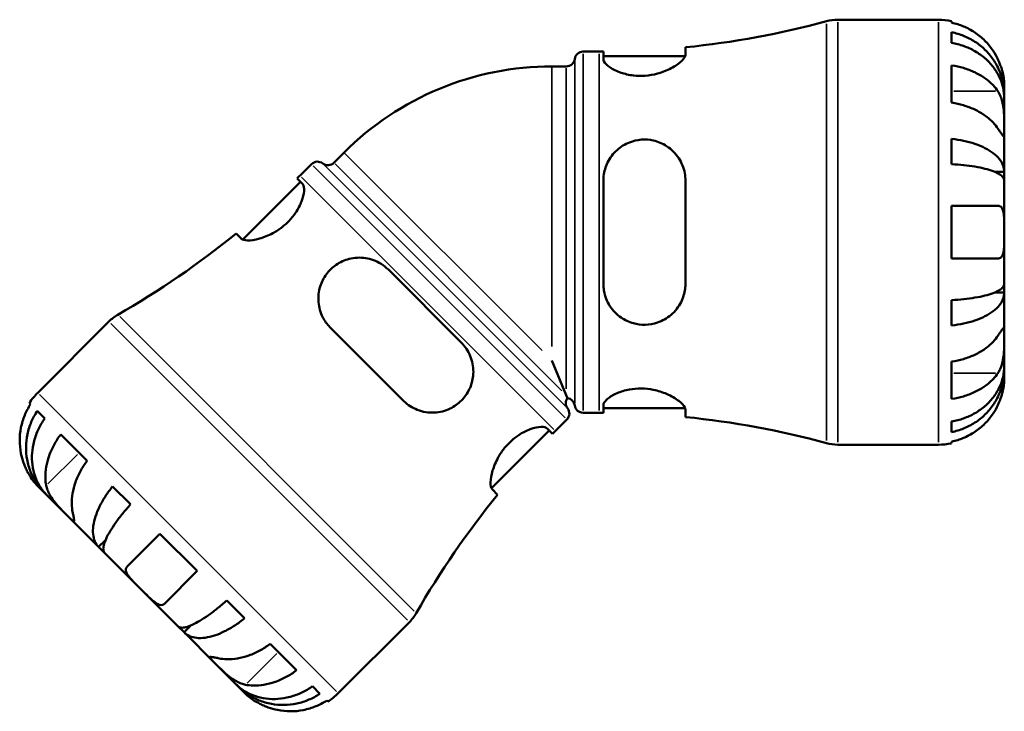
# Model space of a CAD drawing. Header units: millimetres. Extents: x -125 to 905, y -268 to 681.
# Tile 7 of 13: x 357 to 492, y 250 to 344. Entities that reach past the tile are written whole.
import ezdxf

# ---------------------------------------------------------------- set-up
doc = ezdxf.new("R2010")
doc.units = ezdxf.units.MM
doc.layers.add('Visible (ANSI)', color=7, linetype='Continuous', lineweight=50)
doc.layers.add('Visible Narrow (ANSI)', color=7, linetype='Continuous', lineweight=35)

msp = doc.modelspace()

# ---------------------------------------------------------------- linework, layer by layer
at = {"layer": 'Visible (ANSI)'}
for p, q in [((469.09, 343.97), (482.83, 343.97)), ((484.63, 343.79), (484.63, 343.57)), ((484.63, 342.26), (484.63, 340.83)), ((448.3, 339.21), (448.3, 340.21)), ((434.34, 339.62), (436.54, 339.62)), ((437.1, 339.63), (437.1, 338.6)), ((437.1, 338.98), (448.26, 338.98)), ((430.08, 337.59), (432.04, 337.59)), ((484.63, 337.74), (484.63, 332.65)), ((491.83, 333.69), (491.83, 334.97)), ((491.83, 333.69), (491.81, 333.69)), ((491.83, 333.2), (491.83, 333.69)), ((491.83, 329.12), (491.83, 333.2)), ((491.83, 323.22), (491.83, 329.12)), ((484.63, 327.71), (484.63, 324.25)), ((401.71, 325.84), (400.32, 324.46)), ((397.26, 324.26), (395.7, 322.71)), ((491.83, 323.22), (490.5, 323.22)), ((491.83, 322.03), (491.83, 323.22)), ((395.76, 321.86), (387.87, 313.97)), ((396.03, 321.59), (395.3, 322.31)), ((437.1, 322.01), (437.1, 307.93)), ((448.3, 307.93), (448.3, 322.01)), ((491.83, 314.97), (491.83, 322.03)), ((484.63, 318.57), (484.63, 311.37)), ((484.63, 318.57), (490.95, 318.57)), ((386.97, 314.81), (387.68, 314.1)), ((491.83, 307.92), (491.83, 314.97)), ((490.95, 311.37), (484.63, 311.37)), ((417.71, 299.9), (407.76, 309.86)), ((491.83, 306.73), (491.83, 307.92)), ((491.83, 306.73), (490.5, 306.73)), ((491.83, 300.83), (491.83, 306.73)), ((484.63, 305.7), (484.63, 302.24)), ((369.61, 302.77), (359.9, 293.05)), ((399.84, 301.94), (409.79, 291.98)), ((491.83, 296.75), (491.83, 300.83)), ((432.04, 292.74), (430.08, 297.48)), ((484.63, 297.3), (484.63, 292.21)), ((491.83, 296.26), (491.81, 296.26)), ((491.83, 296.26), (491.83, 296.75)), ((491.83, 294.97), (491.83, 296.26)), ((358.91, 291.49), (358.75, 291.65)), ((432.04, 292.74), (432.2, 292.34)), ((360.85, 289.56), (359.84, 290.57)), ((434.34, 290.32), (436.54, 290.32)), ((437.1, 291.35), (437.1, 290.32)), ((437.1, 290.96), (448.26, 290.96)), ((448.3, 289.74), (448.3, 290.74)), ((432.12, 289.4), (430.56, 287.85)), ((484.63, 289.12), (484.63, 287.69)), ((429.71, 287.9), (421.83, 280.02)), ((430.17, 287.45), (429.44, 288.18)), ((366.63, 283.77), (363.03, 287.37)), ((484.63, 286.38), (484.63, 286.16)), ((469.09, 285.97), (482.83, 285.97)), ((359.9, 280.33), (360.81, 279.42)), ((372.57, 277.83), (370.12, 280.28)), ((421.95, 279.83), (422.66, 279.12)), ((360.81, 279.42), (360.82, 279.43)), ((360.81, 279.42), (361.15, 279.07)), ((361.15, 279.07), (364.04, 276.18)), ((364.04, 276.18), (368.21, 272.01)), ((368.21, 272.01), (369.15, 272.95)), ((372.11, 269.35), (376.58, 273.82)), ((381.67, 268.73), (376.58, 273.82)), ((368.21, 272.01), (369.05, 271.18)), ((369.05, 271.18), (374.04, 266.18)), ((381.67, 268.73), (377.2, 264.26)), ((374.04, 266.18), (379.03, 261.19)), ((388.13, 262.27), (385.69, 264.72)), ((379.03, 261.19), (379.87, 260.36)), ((379.87, 260.36), (380.8, 261.29)), ((410.62, 261.75), (400.91, 252.04)), ((379.87, 260.36), (384.04, 256.18)), ((395.23, 255.18), (391.63, 258.78)), ((384.04, 256.18), (386.92, 253.3)), ((386.92, 253.3), (387.27, 252.95)), ((387.27, 252.95), (387.28, 252.96)), ((387.27, 252.95), (388.18, 252.04)), ((398.42, 251.98), (397.41, 253)), ((399.51, 250.9), (399.35, 251.06))]:
    msp.add_line(p, q, dxfattribs=at)
for centre, radius, start, end in [((436.54, 457.79), 118.17, 275.7115, 285.2232), ((469.09, 338.17), 5.8, 90, 105.2232), ((482.83, 334.97), 9, 78.463, 90), ((434.34, 338.46), 1.16, 90, 172.8192), ((436.54, 457.79), 118.17, 270, 270.2715), ((430.08, 297.48), 40.12, 90, 135), ((432.04, 338.75), 1.16, 270, 352.8192), ((398.08, 323.44), 1.16, 52.1808, 135), ((399.5, 325.28), 1.16, 232.1808, 315), ((312.14, 406.27), 118.17, 314.7285, 315), ((312.14, 406.27), 118.17, 299.7768, 309.2885), ((373.71, 298.67), 5.8, 119.7768, 135), ((366.26, 286.69), 9, 135, 146.537), ((433.13, 291.65), 1.16, 143.0821, 217.8192), ((432.04, 291.19), 1.16, 7.1808, 81.9179), ((431.3, 290.22), 1.16, 315, 37.8192), ((434.34, 291.48), 1.16, 187.1808, 270), ((436.54, 172.16), 118.17, 89.7285, 90), ((436.54, 172.16), 118.17, 74.7768, 84.2885), ((514.12, 204.29), 118.17, 135, 135.2715), ((469.09, 291.77), 5.8, 254.7768, 270), ((482.83, 294.97), 9, 270, 281.537), ((514.12, 204.29), 118.17, 140.7115, 150.2232), ((406.52, 265.86), 5.8, 315, 330.2232), ((394.54, 258.41), 9, 303.463, 315)]:
    msp.add_arc(centre, radius, start, end, dxfattribs=at)
for points, knots in [([(490.95, 338.57), (490.77, 338.96), (490.55, 339.35), (489.96, 340.24), (489.57, 340.71), (488.79, 341.5), (488.32, 341.89), (487.31, 342.57), (486.77, 342.85), (485.76, 343.27), (485.2, 343.45), (484.63, 343.57)], [4.427884, 4.427884, 4.427884, 4.427884, 4.5512464, 4.5512464, 4.7191329, 4.7191329, 4.8858696, 4.8858696, 5.0526063, 5.0526063, 5.2140047, 5.2140047, 5.2140047, 5.2140047]), ([(484.63, 342.26), (485.21, 342.14), (485.77, 341.97), (486.78, 341.57), (487.32, 341.29), (488.33, 340.64), (488.79, 340.26), (489.58, 339.5), (489.97, 339.04), (490.65, 338.07), (490.93, 337.54), (491.35, 336.54), (491.54, 335.98), (491.77, 334.82), (491.83, 334.23), (491.83, 333.69)], [0.170746, 0.170746, 0.170746, 0.170746, 0.33284, 0.33284, 0.499494, 0.499494, 0.666149, 0.666149, 0.833209, 0.833209, 1.000269, 1.000269, 1.167973, 1.167973, 1.335677, 1.335677, 1.335677, 1.335677]), ([(491.83, 333.2), (491.83, 333.68), (491.77, 334.21), (491.54, 335.24), (491.35, 335.74), (490.93, 336.63), (490.65, 337.09), (489.97, 337.97), (489.58, 338.37), (488.79, 339.05), (488.33, 339.38), (487.32, 339.97), (486.78, 340.21), (485.77, 340.57), (485.21, 340.72), (484.63, 340.83)], [4.014251, 4.014251, 4.014251, 4.014251, 4.181955, 4.181955, 4.349659, 4.349659, 4.516719, 4.516719, 4.683779, 4.683779, 4.850433, 4.850433, 5.017088, 5.017088, 5.179182, 5.179182, 5.179182, 5.179182]), ([(448.3, 339.21), (448.3, 339.14), (448.29, 339.07), (448.18, 338.78), (447.99, 338.54), (447.38, 337.97), (446.91, 337.64), (445.8, 337.06), (445.18, 336.8), (443.94, 336.47), (443.38, 336.37), (442.26, 336.29), (441.72, 336.3), (440.59, 336.43), (440.03, 336.57), (438.91, 336.95), (438.4, 337.21), (437.59, 337.75), (437.31, 338.04), (437.13, 338.41), (437.1, 338.51), (437.1, 338.6)], [-1.97486, -1.97486, -1.97486, -1.97486, -1.901863, -1.901863, -1.699568, -1.699568, -1.455664, -1.455664, -1.22759, -1.22759, -1.052727, -1.052727, -0.889572, -0.889572, -0.697972, -0.697972, -0.46666, -0.46666, -0.223232, -0.223232, -0.124189, -0.124189, -0.124189, -0.124189]), ([(484.63, 337.74), (485.2, 337.65), (485.76, 337.53), (486.77, 337.23), (487.31, 337.03), (488.32, 336.55), (488.79, 336.28), (489.57, 335.72), (489.96, 335.38), (490.55, 334.76), (490.77, 334.48), (490.95, 334.21)], [0.1707531, 0.1707531, 0.1707531, 0.1707531, 0.3321515, 0.3321515, 0.4988882, 0.4988882, 0.6656248, 0.6656248, 0.8335114, 0.8335114, 0.9568737, 0.9568737, 0.9568737, 0.9568737]), ([(491.83, 334.97), (491.83, 334.97), (491.83, 335.01), (491.83, 335.16), (491.82, 335.28), (491.8, 335.66), (491.77, 335.96), (491.65, 336.56), (491.59, 336.83), (491.46, 337.29), (491.4, 337.47), (491.27, 337.83), (491.21, 338), (491.08, 338.3), (491.02, 338.44), (490.95, 338.57)], [0, 0, 0, 0, 0.0878331, 0.0878331, 0.1843541, 0.1843541, 0.3227975, 0.3227975, 0.4175446, 0.4175446, 0.4777493, 0.4777493, 0.5327624, 0.5327624, 0.5768127, 0.5768127, 0.5768127, 0.5768127]), ([(490.95, 334.21), (491.01, 334.12), (491.07, 334.02), (491.22, 333.75), (491.31, 333.55), (491.46, 333.13), (491.53, 332.89), (491.66, 332.31), (491.72, 331.96), (491.8, 331.15), (491.82, 330.71), (491.83, 329.85), (491.83, 329.45), (491.83, 329.12)], [-0.5800481, -0.5800481, -0.5800481, -0.5800481, -0.5384523, -0.5384523, -0.4638379, -0.4638379, -0.3862639, -0.3862639, -0.2784027, -0.2784027, -0.1427791, -0.1427791, 0, 0, 0, 0]), ([(490.95, 329.12), (490.77, 329.39), (490.55, 329.67), (489.96, 330.29), (489.57, 330.63), (488.79, 331.18), (488.32, 331.46), (487.31, 331.94), (486.77, 332.14), (485.76, 332.44), (485.2, 332.56), (484.63, 332.65)], [4.427884, 4.427884, 4.427884, 4.427884, 4.5512464, 4.5512464, 4.7191329, 4.7191329, 4.8858696, 4.8858696, 5.0526063, 5.0526063, 5.2140047, 5.2140047, 5.2140047, 5.2140047]), ([(491.83, 329.12), (491.83, 328.93), (491.83, 328.77), (491.83, 328.48), (491.83, 328.36), (491.81, 328.14), (491.79, 328.07), (491.72, 328.06), (491.66, 328.11), (491.52, 328.28), (491.46, 328.37), (491.3, 328.6), (491.21, 328.73), (491.06, 328.95), (491.01, 329.03), (490.95, 329.12)], [0, 0, 0, 0, 0.0777495, 0.0777495, 0.1608191, 0.1608191, 0.277838, 0.277838, 0.3882896, 0.3882896, 0.4654296, 0.4654296, 0.5403543, 0.5403543, 0.579532, 0.579532, 0.579532, 0.579532]), ([(437.1, 322.01), (437.1, 322.22), (437.11, 322.43), (437.21, 323.29), (437.39, 323.91), (437.99, 325.13), (438.43, 325.71), (439.46, 326.63), (440.04, 326.99), (441.19, 327.43), (441.73, 327.56), (442.84, 327.64), (443.39, 327.6), (444.58, 327.33), (445.19, 327.07), (446.4, 326.29), (446.96, 325.73), (447.79, 324.46), (448.08, 323.76), (448.27, 322.69), (448.3, 322.35), (448.3, 322.01)], [-1.959376, -1.959376, -1.959376, -1.959376, -1.894001, -1.894001, -1.687868, -1.687868, -1.460239, -1.460239, -1.250956, -1.250956, -1.083162, -1.083162, -0.916572, -0.916572, -0.709968, -0.709968, -0.455441, -0.455441, -0.215839, -0.215839, -0.109381, -0.109381, -0.109381, -0.109381]), ([(484.63, 327.71), (485.21, 327.65), (485.77, 327.56), (486.78, 327.35), (487.32, 327.2), (488.33, 326.86), (488.79, 326.66), (489.58, 326.26), (489.97, 326.02), (490.65, 325.51), (490.93, 325.24), (491.35, 324.71), (491.54, 324.42), (491.77, 323.81), (491.83, 323.5), (491.83, 323.22)], [0.170746, 0.170746, 0.170746, 0.170746, 0.33284, 0.33284, 0.499494, 0.499494, 0.666149, 0.666149, 0.833209, 0.833209, 1.000269, 1.000269, 1.167973, 1.167973, 1.335677, 1.335677, 1.335677, 1.335677]), ([(491.83, 322.03), (491.83, 322.17), (491.77, 322.33), (491.54, 322.63), (491.35, 322.77), (490.93, 323.03), (490.65, 323.17), (489.97, 323.42), (489.58, 323.54), (488.79, 323.73), (488.33, 323.83), (487.32, 324), (486.78, 324.07), (485.77, 324.18), (485.21, 324.22), (484.63, 324.25)], [4.014251, 4.014251, 4.014251, 4.014251, 4.181955, 4.181955, 4.349659, 4.349659, 4.516719, 4.516719, 4.683779, 4.683779, 4.850433, 4.850433, 5.017088, 5.017088, 5.179182, 5.179182, 5.179182, 5.179182]), ([(396.03, 321.59), (396.05, 321.57), (396.07, 321.55), (396.23, 321.33), (396.28, 321), (396.21, 320.17), (396.1, 319.69), (395.71, 318.67), (395.44, 318.14), (394.83, 317.24), (394.54, 316.87), (393.91, 316.22), (393.59, 315.93), (392.84, 315.34), (392.42, 315.07), (391.37, 314.51), (390.75, 314.27), (389.54, 313.92), (388.96, 313.84), (388.13, 313.86), (387.84, 313.94), (387.68, 314.09), (387.68, 314.1), (387.68, 314.1)], [-2.052292, -2.052292, -2.052292, -2.052292, -2.023904, -2.023904, -1.782239, -1.782239, -1.560527, -1.560527, -1.353514, -1.353514, -1.209125, -1.209125, -1.078445, -1.078445, -0.922705, -0.922705, -0.696558, -0.696558, -0.435423, -0.435423, -0.207723, -0.207723, -0.203863, -0.203863, -0.203863, -0.203863]), ([(490.95, 318.57), (491.02, 318.57), (491.08, 318.57), (491.23, 318.52), (491.31, 318.48), (491.46, 318.34), (491.53, 318.24), (491.66, 317.95), (491.72, 317.74), (491.8, 317.15), (491.82, 316.77), (491.83, 315.92), (491.83, 315.45), (491.83, 314.97)], [-0.5764765, -0.5764765, -0.5764765, -0.5764765, -0.5296868, -0.5296868, -0.4605403, -0.4605403, -0.385624, -0.385624, -0.2773083, -0.2773083, -0.1425809, -0.1425809, 0, 0, 0, 0]), ([(491.83, 314.97), (491.83, 314.69), (491.83, 314.41), (491.83, 313.85), (491.82, 313.56), (491.8, 312.88), (491.77, 312.52), (491.67, 312.02), (491.61, 311.85), (491.47, 311.62), (491.4, 311.54), (491.24, 311.43), (491.15, 311.39), (491.02, 311.38), (490.99, 311.37), (490.95, 311.37)], [-2.4991326, -2.4991326, -2.4991326, -2.4991326, -2.4150544, -2.4150544, -2.3238473, -2.3238473, -2.1841143, -2.1841143, -2.0867477, -2.0867477, -2.0144067, -2.0144067, -1.9399427, -1.9399427, -1.916375, -1.916375, -1.916375, -1.916375]), ([(399.84, 301.94), (399.81, 301.97), (399.78, 302), (399.75, 302.03), (399.37, 302.42), (399.06, 302.87), (398.48, 304), (398.28, 304.71), (398.16, 306.15), (398.23, 306.87), (398.64, 308.16), (398.92, 308.72), (399.67, 309.73), (400.12, 310.17), (401.18, 310.9), (401.79, 311.17), (403.15, 311.51), (403.91, 311.55), (405.39, 311.32), (406.11, 311.06), (407.12, 310.43), (407.45, 310.16), (407.76, 309.86)], [-0.012606, -0.012606, -0.012606, -0.012606, 0, 0, 0, 0.172319, 0.172319, 0.409114, 0.409114, 0.640907, 0.640907, 0.836119, 0.836119, 1.023658, 1.023658, 1.22521, 1.22521, 1.461436, 1.461436, 1.703477, 1.703477, 1.838418, 1.838418, 1.838418, 1.838418]), ([(448.3, 307.93), (448.3, 307.7), (448.29, 307.47), (448.18, 306.61), (447.99, 306), (447.38, 304.77), (446.91, 304.17), (445.8, 303.22), (445.18, 302.86), (443.94, 302.45), (443.38, 302.35), (442.26, 302.33), (441.72, 302.39), (440.59, 302.71), (440.03, 302.98), (438.91, 303.74), (438.4, 304.28), (437.59, 305.52), (437.31, 306.24), (437.13, 307.31), (437.1, 307.62), (437.1, 307.93)], [-1.97486, -1.97486, -1.97486, -1.97486, -1.901863, -1.901863, -1.699568, -1.699568, -1.455664, -1.455664, -1.22759, -1.22759, -1.052727, -1.052727, -0.889572, -0.889572, -0.697972, -0.697972, -0.46666, -0.46666, -0.223232, -0.223232, -0.124189, -0.124189, -0.124189, -0.124189]), ([(484.63, 305.7), (485.21, 305.73), (485.77, 305.77), (486.78, 305.88), (487.32, 305.95), (488.33, 306.12), (488.79, 306.22), (489.58, 306.41), (489.97, 306.53), (490.65, 306.78), (490.93, 306.92), (491.35, 307.18), (491.54, 307.32), (491.77, 307.62), (491.83, 307.78), (491.83, 307.92)], [0.170746, 0.170746, 0.170746, 0.170746, 0.33284, 0.33284, 0.499494, 0.499494, 0.666149, 0.666149, 0.833209, 0.833209, 1.000269, 1.000269, 1.167973, 1.167973, 1.335677, 1.335677, 1.335677, 1.335677]), ([(491.83, 306.73), (491.83, 306.45), (491.77, 306.14), (491.54, 305.53), (491.35, 305.24), (490.93, 304.71), (490.65, 304.44), (489.97, 303.92), (489.58, 303.69), (488.79, 303.29), (488.33, 303.09), (487.32, 302.75), (486.78, 302.6), (485.77, 302.39), (485.21, 302.3), (484.63, 302.24)], [4.014251, 4.014251, 4.014251, 4.014251, 4.181955, 4.181955, 4.349659, 4.349659, 4.516719, 4.516719, 4.683779, 4.683779, 4.850433, 4.850433, 5.017088, 5.017088, 5.179182, 5.179182, 5.179182, 5.179182]), ([(490.95, 300.83), (491.01, 300.92), (491.07, 301.01), (491.22, 301.23), (491.31, 301.36), (491.46, 301.58), (491.53, 301.68), (491.66, 301.84), (491.72, 301.89), (491.8, 301.88), (491.82, 301.79), (491.83, 301.43), (491.83, 301.17), (491.83, 300.83)], [-0.5800481, -0.5800481, -0.5800481, -0.5800481, -0.5384523, -0.5384523, -0.4638379, -0.4638379, -0.3862639, -0.3862639, -0.2784027, -0.2784027, -0.1427791, -0.1427791, 0, 0, 0, 0]), ([(417.71, 299.9), (417.84, 299.78), (417.96, 299.64), (418.55, 298.92), (418.91, 298.26), (419.33, 296.85), (419.4, 296.11), (419.26, 294.74), (419.09, 294.12), (418.54, 292.97), (418.19, 292.46), (417.29, 291.55), (416.76, 291.18), (415.51, 290.57), (414.79, 290.39), (413.26, 290.31), (412.45, 290.44), (411.04, 291), (410.41, 291.39), (409.88, 291.9), (409.85, 291.93), (409.82, 291.96), (409.79, 291.98)], [-1.838707, -1.838707, -1.838707, -1.838707, -1.782155, -1.782155, -1.545572, -1.545572, -1.311514, -1.311514, -1.112178, -1.112178, -0.925138, -0.925138, -0.727125, -0.727125, -0.492881, -0.492881, -0.231549, -0.231549, 0, 0, 0, 0.012601, 0.012601, 0.012601, 0.012601]), ([(484.63, 297.3), (485.2, 297.39), (485.76, 297.51), (486.77, 297.81), (487.31, 298.01), (488.32, 298.49), (488.79, 298.76), (489.57, 299.32), (489.96, 299.66), (490.55, 300.28), (490.77, 300.56), (490.95, 300.83)], [0.1707531, 0.1707531, 0.1707531, 0.1707531, 0.3321515, 0.3321515, 0.4988882, 0.4988882, 0.6656248, 0.6656248, 0.8335114, 0.8335114, 0.9568737, 0.9568737, 0.9568737, 0.9568737]), ([(491.83, 300.83), (491.83, 300.65), (491.83, 300.45), (491.83, 300), (491.83, 299.75), (491.81, 299.12), (491.79, 298.73), (491.72, 297.98), (491.66, 297.62), (491.52, 297.03), (491.46, 296.8), (491.3, 296.38), (491.21, 296.18), (491.06, 295.91), (491.01, 295.82), (490.95, 295.74)], [0, 0, 0, 0, 0.0777495, 0.0777495, 0.1608191, 0.1608191, 0.277838, 0.277838, 0.3882896, 0.3882896, 0.4654296, 0.4654296, 0.5403543, 0.5403543, 0.579532, 0.579532, 0.579532, 0.579532]), ([(484.63, 289.12), (485.21, 289.22), (485.77, 289.38), (486.78, 289.74), (487.32, 289.98), (488.33, 290.56), (488.79, 290.9), (489.58, 291.58), (489.97, 291.98), (490.65, 292.85), (490.93, 293.32), (491.35, 294.21), (491.54, 294.71), (491.77, 295.74), (491.83, 296.27), (491.83, 296.75)], [0.170746, 0.170746, 0.170746, 0.170746, 0.33284, 0.33284, 0.499494, 0.499494, 0.666149, 0.666149, 0.833209, 0.833209, 1.000269, 1.000269, 1.167973, 1.167973, 1.335677, 1.335677, 1.335677, 1.335677]), ([(491.83, 296.26), (491.83, 295.72), (491.77, 295.13), (491.54, 293.97), (491.35, 293.4), (490.93, 292.41), (490.65, 291.88), (489.97, 290.9), (489.58, 290.45), (488.79, 289.69), (488.33, 289.31), (487.32, 288.66), (486.78, 288.38), (485.77, 287.98), (485.21, 287.8), (484.63, 287.69)], [4.014251, 4.014251, 4.014251, 4.014251, 4.181955, 4.181955, 4.349659, 4.349659, 4.516719, 4.516719, 4.683779, 4.683779, 4.850433, 4.850433, 5.017088, 5.017088, 5.179182, 5.179182, 5.179182, 5.179182]), ([(490.95, 295.74), (490.77, 295.47), (490.55, 295.19), (489.96, 294.57), (489.57, 294.23), (488.79, 293.67), (488.32, 293.4), (487.31, 292.92), (486.77, 292.72), (485.76, 292.42), (485.2, 292.29), (484.63, 292.21)], [4.427884, 4.427884, 4.427884, 4.427884, 4.5512464, 4.5512464, 4.7191329, 4.7191329, 4.8858696, 4.8858696, 5.0526063, 5.0526063, 5.2140047, 5.2140047, 5.2140047, 5.2140047]), ([(490.95, 291.37), (491.02, 291.52), (491.08, 291.66), (491.23, 292.02), (491.31, 292.24), (491.46, 292.68), (491.53, 292.9), (491.66, 293.43), (491.72, 293.71), (491.8, 294.27), (491.82, 294.52), (491.83, 294.88), (491.83, 294.97), (491.83, 294.97)], [-0.5764765, -0.5764765, -0.5764765, -0.5764765, -0.5296868, -0.5296868, -0.4605403, -0.4605403, -0.385624, -0.385624, -0.2773083, -0.2773083, -0.1425809, -0.1425809, 0, 0, 0, 0]), ([(437.1, 291.35), (437.1, 291.41), (437.11, 291.48), (437.21, 291.76), (437.39, 291.99), (437.99, 292.49), (438.43, 292.76), (439.46, 293.21), (440.04, 293.39), (441.19, 293.6), (441.73, 293.65), (442.84, 293.63), (443.39, 293.57), (444.58, 293.33), (445.19, 293.13), (446.4, 292.61), (446.96, 292.27), (447.79, 291.63), (448.08, 291.33), (448.27, 290.95), (448.3, 290.84), (448.3, 290.74)], [-1.959376, -1.959376, -1.959376, -1.959376, -1.894001, -1.894001, -1.687868, -1.687868, -1.460239, -1.460239, -1.250956, -1.250956, -1.083162, -1.083162, -0.916572, -0.916572, -0.709968, -0.709968, -0.455441, -0.455441, -0.215839, -0.215839, -0.109381, -0.109381, -0.109381, -0.109381]), ([(358.91, 291.49), (358.59, 291), (358.32, 290.48), (357.9, 289.47), (357.72, 288.89), (357.49, 287.7), (357.43, 287.09), (357.44, 285.98), (357.49, 285.36), (357.7, 284.33), (357.82, 283.89), (357.97, 283.49)], [0.1707531, 0.1707531, 0.1707531, 0.1707531, 0.3321515, 0.3321515, 0.4988882, 0.4988882, 0.6656248, 0.6656248, 0.8335114, 0.8335114, 0.9568737, 0.9568737, 0.9568737, 0.9568737]), ([(360.81, 279.42), (360.42, 279.8), (360.04, 280.26), (359.39, 281.24), (359.12, 281.77), (358.72, 282.78), (358.55, 283.35), (358.33, 284.52), (358.29, 285.11), (358.3, 286.21), (358.37, 286.81), (358.62, 287.98), (358.8, 288.56), (359.23, 289.56), (359.51, 290.08), (359.84, 290.57)], [4.014251, 4.014251, 4.014251, 4.014251, 4.181955, 4.181955, 4.349659, 4.349659, 4.516719, 4.516719, 4.683779, 4.683779, 4.850433, 4.850433, 5.017088, 5.017088, 5.179182, 5.179182, 5.179182, 5.179182]), ([(484.63, 286.38), (485.2, 286.5), (485.76, 286.68), (486.77, 287.1), (487.31, 287.38), (488.32, 288.06), (488.79, 288.45), (489.57, 289.24), (489.96, 289.71), (490.55, 290.59), (490.77, 290.99), (490.95, 291.37)], [0.1707531, 0.1707531, 0.1707531, 0.1707531, 0.3321515, 0.3321515, 0.4988882, 0.4988882, 0.6656248, 0.6656248, 0.8335114, 0.8335114, 0.9568737, 0.9568737, 0.9568737, 0.9568737]), ([(360.85, 289.56), (360.51, 289.08), (360.22, 288.57), (359.76, 287.6), (359.55, 287.04), (359.25, 285.92), (359.16, 285.35), (359.08, 284.32), (359.09, 283.75), (359.23, 282.66), (359.36, 282.13), (359.69, 281.2), (359.92, 280.72), (360.48, 279.82), (360.81, 279.41), (361.15, 279.07)], [0.170746, 0.170746, 0.170746, 0.170746, 0.33284, 0.33284, 0.499494, 0.499494, 0.666149, 0.666149, 0.833209, 0.833209, 1.000269, 1.000269, 1.167973, 1.167973, 1.335677, 1.335677, 1.335677, 1.335677]), ([(421.95, 279.83), (421.94, 279.84), (421.92, 279.86), (421.76, 280.06), (421.7, 280.4), (421.72, 281.29), (421.81, 281.83), (422.16, 283), (422.41, 283.62), (422.99, 284.66), (423.26, 285.08), (423.85, 285.81), (424.14, 286.13), (424.81, 286.75), (425.18, 287.04), (426.08, 287.63), (426.61, 287.89), (427.68, 288.29), (428.2, 288.39), (429, 288.41), (429.28, 288.33), (429.44, 288.18)], [-2.066755, -2.066755, -2.066755, -2.066755, -2.043776, -2.043776, -1.799647, -1.799647, -1.561376, -1.561376, -1.333772, -1.333772, -1.181359, -1.181359, -1.050869, -1.050869, -0.903728, -0.903728, -0.697819, -0.697819, -0.449454, -0.449454, -0.216992, -0.216992, -0.216992, -0.216992]), ([(361.06, 280.4), (360.99, 280.73), (360.95, 281.08), (360.92, 281.93), (360.97, 282.45), (361.13, 283.4), (361.26, 283.92), (361.63, 284.97), (361.87, 285.5), (362.38, 286.42), (362.69, 286.91), (363.03, 287.37)], [4.427884, 4.427884, 4.427884, 4.427884, 4.5512464, 4.5512464, 4.7191329, 4.7191329, 4.8858696, 4.8858696, 5.0526063, 5.0526063, 5.2140047, 5.2140047, 5.2140047, 5.2140047]), ([(366.63, 283.77), (366.29, 283.31), (365.98, 282.82), (365.47, 281.9), (365.23, 281.37), (364.86, 280.32), (364.73, 279.8), (364.57, 278.85), (364.52, 278.33), (364.55, 277.48), (364.59, 277.13), (364.66, 276.8)], [0.1707531, 0.1707531, 0.1707531, 0.1707531, 0.3321515, 0.3321515, 0.4988882, 0.4988882, 0.6656248, 0.6656248, 0.8335114, 0.8335114, 0.9568737, 0.9568737, 0.9568737, 0.9568737]), ([(357.97, 283.49), (357.99, 283.44), (358.01, 283.38), (358.11, 283.12), (358.2, 282.91), (358.38, 282.51), (358.47, 282.32), (358.69, 281.91), (358.82, 281.69), (359.15, 281.19), (359.35, 280.94), (359.67, 280.56), (359.79, 280.43), (359.88, 280.34), (359.9, 280.33), (359.9, 280.33)], [-1.6470994, -1.6470994, -1.6470994, -1.6470994, -1.6315588, -1.6315588, -1.5700734, -1.5700734, -1.5113925, -1.5113925, -1.4336218, -1.4336218, -1.3113544, -1.3113544, -1.1848005, -1.1848005, -1.1244322, -1.1244322, -1.1244322, -1.1244322]), ([(364.04, 276.18), (364.03, 276.2), (364.01, 276.21), (363.78, 276.44), (363.52, 276.7), (362.98, 277.26), (362.71, 277.54), (362.21, 278.14), (361.97, 278.45), (361.62, 278.99), (361.49, 279.22), (361.28, 279.67), (361.19, 279.89), (361.1, 280.2), (361.08, 280.3), (361.06, 280.4)], [-1.1249878, -1.1249878, -1.1249878, -1.1249878, -1.1183689, -1.1183689, -0.9996327, -0.9996327, -0.8914372, -0.8914372, -0.7864413, -0.7864413, -0.7109749, -0.7109749, -0.636447, -0.636447, -0.6009675, -0.6009675, -0.6009675, -0.6009675]), ([(368.21, 272.01), (368.01, 272.21), (367.83, 272.47), (367.57, 273.07), (367.49, 273.41), (367.42, 274.08), (367.42, 274.47), (367.54, 275.31), (367.65, 275.75), (367.92, 276.59), (368.11, 277.06), (368.58, 278.02), (368.86, 278.5), (369.42, 279.37), (369.76, 279.83), (370.12, 280.28)], [4.014251, 4.014251, 4.014251, 4.014251, 4.181955, 4.181955, 4.349659, 4.349659, 4.516719, 4.516719, 4.683779, 4.683779, 4.850433, 4.850433, 5.017088, 5.017088, 5.179182, 5.179182, 5.179182, 5.179182]), ([(372.57, 277.83), (372.18, 277.4), (371.82, 276.97), (371.17, 276.18), (370.84, 275.75), (370.25, 274.92), (369.99, 274.52), (369.57, 273.83), (369.38, 273.47), (369.08, 272.81), (368.98, 272.52), (368.86, 272.03), (368.83, 271.8), (368.88, 271.42), (368.95, 271.27), (369.05, 271.18)], [0.170746, 0.170746, 0.170746, 0.170746, 0.33284, 0.33284, 0.499494, 0.499494, 0.666149, 0.666149, 0.833209, 0.833209, 1.000269, 1.000269, 1.167973, 1.167973, 1.335677, 1.335677, 1.335677, 1.335677]), ([(364.66, 276.8), (364.67, 276.72), (364.69, 276.64), (364.74, 276.37), (364.78, 276.19), (364.83, 275.9), (364.85, 275.78), (364.87, 275.57), (364.86, 275.5), (364.79, 275.47), (364.71, 275.53), (364.44, 275.78), (364.26, 275.96), (364.04, 276.18)], [-1.6480182, -1.6480182, -1.6480182, -1.6480182, -1.6178971, -1.6178971, -1.542982, -1.542982, -1.4684994, -1.4684994, -1.3707149, -1.3707149, -1.2472899, -1.2472899, -1.1249878, -1.1249878, -1.1249878, -1.1249878]), ([(374.04, 266.18), (373.8, 266.42), (373.56, 266.66), (373.05, 267.18), (372.79, 267.45), (372.35, 267.96), (372.17, 268.19), (371.98, 268.57), (371.93, 268.71), (371.91, 268.97), (371.94, 269.09), (372.02, 269.25), (372.06, 269.3), (372.11, 269.35)], [-1.1117615, -1.1117615, -1.1117615, -1.1117615, -1.021732, -1.021732, -0.9123296, -0.9123296, -0.8007134, -0.8007134, -0.7196358, -0.7196358, -0.6398056, -0.6398056, -0.5971194, -0.5971194, -0.5971194, -0.5971194]), ([(377.2, 264.26), (377.12, 264.18), (377.03, 264.12), (376.82, 264.06), (376.7, 264.06), (376.41, 264.13), (376.24, 264.21), (375.81, 264.49), (375.53, 264.73), (374.93, 265.29), (374.61, 265.61), (374.2, 266.03), (374.12, 266.11), (374.04, 266.18)], [-1.6190454, -1.6190454, -1.6190454, -1.6190454, -1.5492105, -1.5492105, -1.4734598, -1.4734598, -1.3874422, -1.3874422, -1.2661273, -1.2661273, -1.1412174, -1.1412174, -1.1117615, -1.1117615, -1.1117615, -1.1117615]), ([(379.03, 261.19), (379.13, 261.09), (379.28, 261.02), (379.65, 260.98), (379.89, 261.01), (380.37, 261.12), (380.67, 261.23), (381.32, 261.53), (381.68, 261.72), (382.38, 262.14), (382.78, 262.4), (383.61, 262.99), (384.04, 263.32), (384.83, 263.96), (385.26, 264.33), (385.69, 264.72)], [-1.335677, -1.335677, -1.335677, -1.335677, -1.167973, -1.167973, -1.000269, -1.000269, -0.833209, -0.833209, -0.666149, -0.666149, -0.499494, -0.499494, -0.33284, -0.33284, -0.170746, -0.170746, -0.170746, -0.170746]), ([(388.13, 262.27), (387.68, 261.9), (387.22, 261.57), (386.35, 261), (385.87, 260.73), (384.92, 260.26), (384.45, 260.06), (383.61, 259.79), (383.16, 259.68), (382.33, 259.57), (381.93, 259.56), (381.26, 259.63), (380.92, 259.71), (380.32, 259.98), (380.07, 260.16), (379.87, 260.36)], [0.170746, 0.170746, 0.170746, 0.170746, 0.33284, 0.33284, 0.499494, 0.499494, 0.666149, 0.666149, 0.833209, 0.833209, 1.000269, 1.000269, 1.167973, 1.167973, 1.335677, 1.335677, 1.335677, 1.335677]), ([(384.66, 256.8), (384.98, 256.74), (385.33, 256.7), (386.19, 256.67), (386.7, 256.71), (387.65, 256.87), (388.18, 257.01), (389.23, 257.38), (389.75, 257.62), (390.67, 258.12), (391.16, 258.43), (391.63, 258.78)], [4.4278842, 4.4278842, 4.4278842, 4.4278842, 4.5512465, 4.5512465, 4.7191331, 4.7191331, 4.8858697, 4.8858697, 5.0526064, 5.0526064, 5.2140048, 5.2140048, 5.2140048, 5.2140048]), ([(384.04, 256.18), (384.03, 256.2), (384.01, 256.21), (383.79, 256.44), (383.61, 256.61), (383.39, 256.85), (383.34, 256.92), (383.34, 257.01), (383.4, 257.02), (383.61, 257), (383.73, 256.98), (384.02, 256.93), (384.19, 256.9), (384.46, 256.84), (384.56, 256.82), (384.66, 256.8)], [1.1202345, 1.1202345, 1.1202345, 1.1202345, 1.1268534, 1.1268534, 1.2455896, 1.2455896, 1.3537851, 1.3537851, 1.458781, 1.458781, 1.5342474, 1.5342474, 1.6087753, 1.6087753, 1.6442548, 1.6442548, 1.6442548, 1.6442548]), ([(388.26, 253.2), (388.17, 253.22), (388.09, 253.24), (387.79, 253.32), (387.56, 253.41), (387.12, 253.62), (386.89, 253.74), (386.37, 254.07), (386.08, 254.29), (385.45, 254.81), (385.13, 255.11), (384.53, 255.69), (384.26, 255.96), (384.04, 256.18)], [0.5972041, 0.5972041, 0.5972041, 0.5972041, 0.6273252, 0.6273252, 0.7022403, 0.7022403, 0.7767229, 0.7767229, 0.8745074, 0.8745074, 0.9979324, 0.9979324, 1.1202345, 1.1202345, 1.1202345, 1.1202345]), ([(395.23, 255.18), (394.76, 254.83), (394.27, 254.52), (393.35, 254.02), (392.83, 253.78), (391.78, 253.41), (391.25, 253.27), (390.3, 253.11), (389.79, 253.07), (388.93, 253.1), (388.58, 253.14), (388.26, 253.2)], [0.1707531, 0.1707531, 0.1707531, 0.1707531, 0.3321515, 0.3321515, 0.4988882, 0.4988882, 0.6656248, 0.6656248, 0.8335114, 0.8335114, 0.9568737, 0.9568737, 0.9568737, 0.9568737]), ([(386.92, 253.3), (387.26, 252.96), (387.68, 252.62), (388.57, 252.06), (389.06, 251.84), (389.99, 251.51), (390.52, 251.38), (391.61, 251.24), (392.17, 251.23), (393.21, 251.31), (393.77, 251.4), (394.9, 251.7), (395.45, 251.91), (396.42, 252.37), (396.93, 252.66), (397.41, 253)], [4.014251, 4.014251, 4.014251, 4.014251, 4.181955, 4.181955, 4.349659, 4.349659, 4.516719, 4.516719, 4.683779, 4.683779, 4.850433, 4.850433, 5.017088, 5.017088, 5.179182, 5.179182, 5.179182, 5.179182]), ([(398.42, 251.98), (397.93, 251.65), (397.41, 251.38), (396.41, 250.95), (395.83, 250.76), (394.66, 250.51), (394.06, 250.45), (392.97, 250.43), (392.37, 250.48), (391.2, 250.69), (390.63, 250.86), (389.63, 251.27), (389.1, 251.54), (388.11, 252.19), (387.65, 252.57), (387.27, 252.95)], [0.170746, 0.170746, 0.170746, 0.170746, 0.33284, 0.33284, 0.499494, 0.499494, 0.666149, 0.666149, 0.833209, 0.833209, 1.000269, 1.000269, 1.167973, 1.167973, 1.335677, 1.335677, 1.335677, 1.335677]), ([(388.18, 252.04), (388.18, 252.04), (388.21, 252.01), (388.36, 251.87), (388.48, 251.75), (388.87, 251.44), (389.13, 251.23), (389.65, 250.91), (389.86, 250.79), (390.24, 250.58), (390.42, 250.5), (390.78, 250.34), (390.97, 250.26), (391.22, 250.16), (391.28, 250.14), (391.35, 250.12)], [-1.1259263, -1.1259263, -1.1259263, -1.1259263, -1.0355597, -1.0355597, -0.9261982, -0.9261982, -0.8012467, -0.8012467, -0.7289411, -0.7289411, -0.6751701, -0.6751701, -0.6193377, -0.6193377, -0.6013462, -0.6013462, -0.6013462, -0.6013462]), ([(391.35, 250.12), (391.75, 249.97), (392.18, 249.85), (393.22, 249.64), (393.83, 249.58), (394.95, 249.58), (395.55, 249.63), (396.74, 249.87), (397.32, 250.05), (398.34, 250.46), (398.86, 250.73), (399.35, 251.06)], [4.4278875, 4.4278875, 4.4278875, 4.4278875, 4.5512498, 4.5512498, 4.7191364, 4.7191364, 4.885873, 4.885873, 5.0526097, 5.0526097, 5.2140081, 5.2140081, 5.2140081, 5.2140081])]:
    msp.add_open_spline(points, degree=3, knots=knots, dxfattribs=at)
at = {"layer": 'Visible Narrow (ANSI)'}
for p, q in [((467.57, 286.53), (467.57, 343.42)), ((469.09, 343.62), (469.09, 286.33)), ((482.83, 286.33), (482.83, 343.62)), ((434.34, 339.32), (434.34, 290.63)), ((436.54, 290.63), (436.54, 339.32)), ((430.08, 299.37), (430.08, 337.42)), ((432.04, 293.59), (432.04, 337.35)), ((433.19, 338.32), (433.19, 291.63)), ((490.64, 334.21), (484.94, 334.21)), ((401.83, 325.72), (428.74, 298.81)), ((431.9, 289.62), (397.47, 324.05)), ((432.01, 291.14), (398.99, 324.15)), ((400.49, 324.28), (431.44, 293.34)), ((395.92, 322.49), (430.35, 288.06)), ((410.37, 262.01), (369.86, 302.51)), ((371.08, 303.45), (411.3, 263.23)), ((490.64, 295.74), (484.94, 295.74)), ((360.15, 292.8), (400.66, 252.29)), ((361.28, 280.63), (365.31, 284.65)), ((388.48, 253.43), (392.51, 257.45))]:
    msp.add_line(p, q, dxfattribs=at)

doc.saveas('drawing.dxf')
